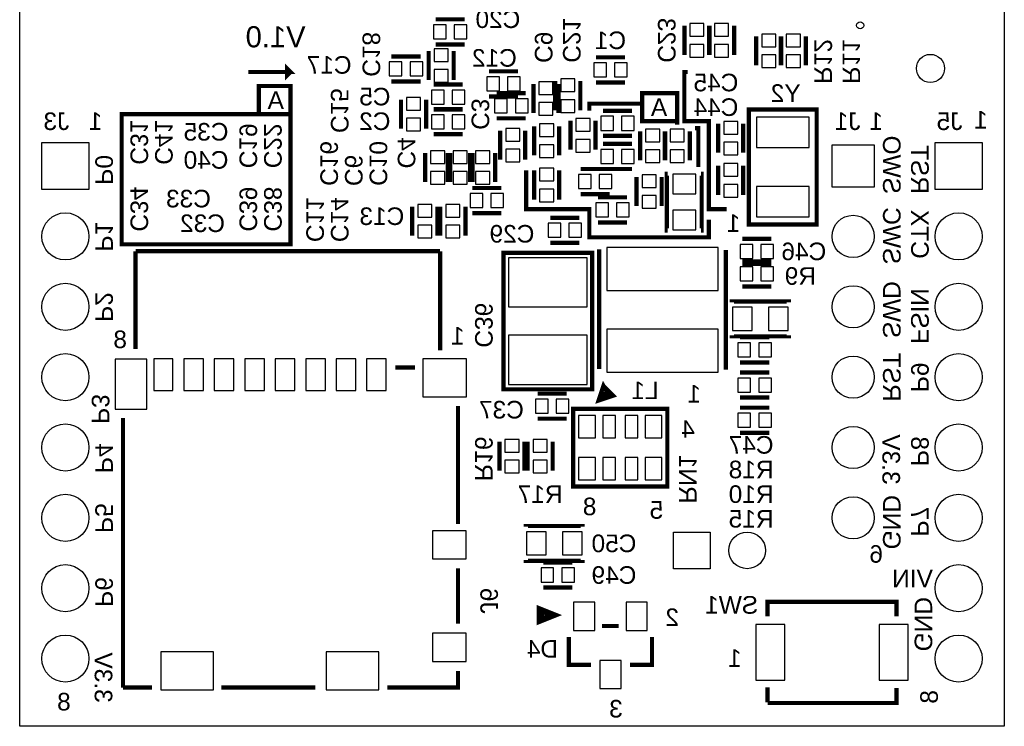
# Model space of a CAD drawing. Extents: x -59 to 351, y -56 to 231.
# Tile 12 of 34: x 0 to 36, y 0 to 26. Entities that reach past the tile are written whole.
import ezdxf
from ezdxf.enums import TextEntityAlignment as Align

# ---------------------------------------------------------------- set-up
doc = ezdxf.new("R2010")
doc.units = 0
for name, color, linetype in [('BG_OUTLINE', 7, 'CONTINUOUS'), ('BG_SILKSCREEN_BOTTOM', 23, 'CONTINUOUS'), ('PG_SILKSCREEN_BOTTOM', 23, 'CONTINUOUS'), ('PIN_BOTTOM', 132, 'CONTINUOUS'), ('RD_SILKSCREEN_BOTTOM', 103, 'CONTINUOUS')]:
    doc.layers.add(name, color=color, linetype=linetype)

msp = doc.modelspace()

# ---------------------------------------------------------------- linework, layer by layer
at = {"layer": 'BG_OUTLINE'}
msp.add_lwpolyline([(0, 0), (0, 45.974), (35.56, 45.974), (35.56, 0), (0, 0)], dxfattribs=at)
at = {"layer": 'BG_SILKSCREEN_BOTTOM', "const_width": 0.1524}
for points in [[(8.255, 23.622), (9.779, 23.622), (9.652, 23.749), (9.652, 23.495), (9.779, 23.622)], [(24.13, 21.844), (24.003, 21.844), (24.003, 23.622), (24.13, 23.622)], [(9.779, 22.098), (9.779, 23.114), (8.636, 23.114), (8.636, 22.098)], [(23.749, 21.844), (23.749, 22.86), (22.479, 22.86), (22.479, 22.479)], [(20.574, 22.225), (20.574, 22.479), (22.479, 22.479), (22.479, 21.844), (23.749, 21.844), (23.749, 21.717)], [(9.398, 22.098), (3.683, 22.098), (3.683, 17.399), (9.779, 17.399), (9.779, 22.098), (9.398, 22.098)], [(25.527, 18.669), (24.892, 18.669), (24.892, 21.844), (24.13, 21.844)], [(24.384, 21.59), (24.511, 21.59), (24.511, 20.193)], [(24.892, 18.288), (24.892, 17.653), (20.574, 17.653), (20.574, 18.669), (18.288, 18.669), (18.288, 20.066)]]:
    msp.add_lwpolyline(points, dxfattribs=at)
at = {"layer": 'PG_SILKSCREEN_BOTTOM'}
for points, const_width in [([(16.069793, 25.522809), (15.019807, 25.522809)], 0.1524), ([(24.007191, 24.240007), (24.007191, 25.289993)], 0.1524), ([(24.896191, 24.240007), (24.896191, 25.289993)], 0.1524), ([(24.913209, 24.240007), (24.913209, 25.289993)], 0.1524), ([(25.802209, 24.240007), (25.802209, 25.289993)], 0.1524), ([(26.597991, 24.908993), (26.597991, 23.859007)], 0.1524), ([(27.486991, 24.908993), (27.486991, 23.859007)], 0.1524), ([(27.504009, 24.908993), (27.504009, 23.859007)], 0.1524), ([(28.393009, 24.908993), (28.393009, 23.859007)], 0.1524), ([(16.069793, 24.616791), (15.019807, 24.616791)], 0.1524), ([(14.477009, 24.184026), (13.427024, 24.184026)], 0.1524), ([(14.769008, 23.333024), (14.769008, 24.383009)], 0.1524), ([(15.675026, 23.333024), (15.675026, 24.383009)], 0.1524), ([(20.811007, 24.151209), (21.860993, 24.151209)], 0.1524), ([(16.950207, 23.643209), (18.000193, 23.643209)], 0.1524), ([(14.477009, 23.278008), (13.427024, 23.278008)], 0.1524), ([(16.001009, 23.168026), (14.951024, 23.168026)], 0.1524), ([(18.553608, 23.189209), (18.553608, 22.139224)], 0.1524), ([(19.341008, 23.290809), (19.341008, 22.240824)], 0.1524), ([(19.459626, 23.189209), (19.459626, 22.139224)], 0.1524), ([(20.247026, 23.290809), (20.247026, 22.240824)], 0.1524), ([(20.811007, 23.245191), (21.860993, 23.245191)], 0.1524), ([(16.950207, 22.737191), (18.000193, 22.737191)], 0.1524), ([(17.229607, 22.855809), (18.279593, 22.855809)], 0.1524), ([(13.770991, 21.573007), (13.770991, 22.622993)], 0.1524), ([(14.677009, 21.573007), (14.677009, 22.622993)], 0.1524), ([(16.001009, 22.279026), (14.951024, 22.279026)], 0.1524), ([(16.001009, 22.262008), (14.951024, 22.262008)], 0.1524), ([(22.114993, 22.220809), (21.065007, 22.220809)], 0.1524), ([(27.858491, 18.117998), (28.783509, 18.117998), (28.783509, 22.268002), (26.333501, 22.268002), (26.333501, 18.117998), (27.858491, 18.117998)], 0.151994), ([(17.229607, 21.949791), (18.279593, 21.949791)], 0.1524), ([(18.579008, 20.615224), (18.579008, 21.665209)], 0.1524), ([(19.485026, 20.615224), (19.485026, 21.665209)], 0.1524), ([(19.892391, 20.811007), (19.892391, 21.860993)], 0.1524), ([(20.798409, 20.811007), (20.798409, 21.860993)], 0.1524), ([(25.226391, 20.709407), (25.226391, 21.759393)], 0.1524), ([(26.132409, 20.709407), (26.132409, 21.759393)], 0.1524), ([(16.001009, 21.373008), (14.951024, 21.373008)], 0.1524), ([(17.352391, 20.455407), (17.352391, 21.505393)], 0.1524), ([(18.258409, 20.455407), (18.258409, 21.505393)], 0.1524), ([(22.114993, 21.314791), (21.065007, 21.314791)], 0.1524), ([(22.406991, 21.479993), (22.406991, 20.430007)], 0.1524), ([(23.295991, 21.479993), (23.295991, 20.430007)], 0.1524), ([(23.313009, 21.479993), (23.313009, 20.430007)], 0.1524), ([(24.202009, 21.479993), (24.202009, 20.430007)], 0.1524), ([(21.065007, 21.027009), (22.114993, 21.027009)], 0.1524), ([(14.642008, 20.700009), (14.642008, 19.650024)], 0.1524), ([(15.454808, 20.700009), (15.454808, 19.650024)], 0.1524), ([(15.548026, 20.700009), (15.548026, 19.650024)], 0.1524), ([(16.267608, 20.700009), (16.267608, 19.650024)], 0.1524), ([(16.360826, 20.700009), (16.360826, 19.650024)], 0.1524), ([(17.173626, 20.700009), (17.173626, 19.650024)], 0.1524), ([(25.226391, 20.235393), (25.226391, 19.185407)], 0.1524), ([(26.132409, 20.235393), (26.132409, 19.185407)], 0.1524), ([(18.579008, 20.065009), (18.579008, 19.015024)], 0.1524), ([(19.485026, 20.065009), (19.485026, 19.015024)], 0.1524), ([(20.259624, 20.120026), (21.309609, 20.120026)], 0.1524), ([(21.065007, 20.120991), (22.114993, 20.120991)], 0.1524), ([(23.405008, 17.895011), (23.37501, 17.895011), (23.37501, 19.950989), (23.405008, 19.950989)], 0.1524), ([(24.600992, 17.895011), (24.63099, 17.895011), (24.63099, 19.950989), (24.600992, 19.950989)], 0.1524), ([(22.279991, 18.779007), (22.279991, 19.828993)], 0.1524), ([(23.186009, 18.779007), (23.186009, 19.828993)], 0.1524), ([(17.398009, 19.434226), (16.348024, 19.434226)], 0.1524), ([(20.259624, 19.214008), (21.309609, 19.214008)], 0.1524), ([(20.887207, 19.096609), (21.937193, 19.096609)], 0.1524), ([(14.177391, 17.712207), (14.177391, 18.762193)], 0.1524), ([(15.083409, 17.712207), (15.083409, 18.762193)], 0.1524), ([(15.193391, 17.712207), (15.193391, 18.762193)], 0.1524), ([(16.099409, 17.712207), (16.099409, 18.762193)], 0.1524), ([(17.398009, 18.528208), (16.348024, 18.528208)], 0.1524), ([(20.209993, 18.360009), (19.160007, 18.360009)], 0.1524), ([(20.887207, 18.190591), (21.937193, 18.190591)], 0.1524), ([(20.209993, 17.453991), (19.160007, 17.453991)], 0.1524), ([(26.094207, 17.598009), (27.144193, 17.598009)], 0.1524), ([(4.184015, 17.149978), (15.184018, 17.149978)], 0.1524), ([(4.184015, 17.149978), (4.184015, 13.619099)], 0.1524), ([(15.184018, 17.149978), (15.184018, 13.570483)], 0.1524), ([(17.4752, 12.1666), (17.4752, 17.0942), (20.6756, 17.0942), (20.6756, 12.1666), (17.4752, 12.1666)], 0.1524), ([(20.9296, 12.9032), (20.9296, 17.2212)], 0.1524), ([(25.5016, 12.8778), (25.5016, 17.1958)], 0.1524), ([(26.094207, 16.785209), (27.144193, 16.785209)], 0.1524), ([(26.094207, 16.691991), (27.144193, 16.691991)], 0.1524), ([(26.094207, 15.879191), (27.144193, 15.879191)], 0.1524), ([(25.718211, 15.304592), (25.718211, 15.33459), (27.774189, 15.33459), (27.774189, 15.304592)], 0.1524), ([(25.718211, 14.108608), (25.718211, 14.07861), (27.774189, 14.07861), (27.774189, 14.108608)], 0.1524), ([(27.067993, 14.042009), (26.018007, 14.042009)], 0.1524), ([(27.067993, 13.135991), (26.018007, 13.135991)], 0.1524), ([(14.279905, 12.949987), (13.562914, 12.949987)], 0.1524), ([(26.018007, 12.772009), (27.067993, 12.772009)], 0.1524), ([(21.082025, 12.291543), (21.435568, 11.938), (20.905241, 11.761216), (21.082025, 12.291543), (21.258809, 11.973357), (21.046669, 11.902643), (21.082025, 12.079427)], 0.1524), ([(19.752793, 12.010009), (18.702807, 12.010009)], 0.1524), ([(26.018007, 11.865991), (27.067993, 11.865991)], 0.1524), ([(15.829001, 7.299985), (15.829001, 11.56528)], 0.1524), ([(19.991603, 8.658403), (23.391597, 8.658403), (23.391597, 11.458397), (19.991603, 11.458397), (19.991603, 8.658403)], 0.1524), ([(27.067993, 11.502009), (26.018007, 11.502009)], 0.1524), ([(3.728999, 1.399997), (3.728999, 11.127791)], 0.1524), ([(19.752793, 11.103991), (18.702807, 11.103991)], 0.1524), ([(27.067993, 10.595991), (26.018007, 10.595991)], 0.1524), ([(17.326991, 10.278593), (17.326991, 9.228607)], 0.1524), ([(18.233009, 10.278593), (18.233009, 9.228607)], 0.1524), ([(18.342991, 10.278593), (18.342991, 9.228607)], 0.1524), ([(19.249009, 10.278593), (19.249009, 9.228607)], 0.1524), ([(20.331989, 7.201992), (20.331989, 7.23199), (18.276011, 7.23199), (18.276011, 7.201992)], 0.1524), ([(20.331989, 6.006008), (20.331989, 5.97601), (18.276011, 5.97601), (18.276011, 6.006008)], 0.1524), ([(15.829001, 5.699989), (15.829001, 3.699993)], 0.1524), ([(19.955993, 5.914009), (18.906007, 5.914009)], 0.1524), ([(19.955993, 5.007991), (18.906007, 5.007991)], 0.1524), ([(19.383502, 4.014495), (18.748502, 3.760495), (18.748502, 4.268495), (19.383502, 4.014495)], 0.1524), ([(19.256502, 4.014495), (18.875502, 3.887495), (18.875502, 4.141495), (19.256502, 4.014495)], 0.2032), ([(31.66491, 3.972611), (31.66491, 4.494809), (27.00909, 4.494809), (27.00909, 3.968191)], 0.1524), ([(21.036001, 3.620999), (21.635999, 3.620999)], 0.1524), ([(20.636001, 2.221001), (19.836003, 2.221001), (19.836003, 3.220999)], 0.1524), ([(22.835997, 3.220999), (22.835997, 2.221001), (22.035999, 2.221001)], 0.1524), ([(15.829001, 1.999996), (15.829001, 1.399997), (13.279018, 1.399997)], 0.1524), ([(4.77901, 1.399997), (3.728999, 1.399997)], 0.1524), ([(10.678998, 1.399997), (7.279005, 1.399997)], 0.1524), ([(27.00909, 1.408201), (27.00909, 0.864108)], 0.1524), ([(27.00909, 0.839191), (31.66491, 0.839191), (31.66491, 1.386789)], 0.1524)]:
    msp.add_lwpolyline(points, dxfattribs=dict(at, const_width=const_width))
at = {"layer": 'PIN_BOTTOM'}
for points in [[(15.398394, 24.8158), (15.398394, 25.3238), (14.941194, 25.3238), (14.941194, 24.8158)], [(16.148406, 24.8158), (16.148406, 25.3238), (15.691206, 25.3238), (15.691206, 24.8158)], [(24.2062, 24.911406), (24.7142, 24.911406), (24.7142, 25.368606), (24.2062, 25.368606)], [(25.0952, 24.911406), (25.6032, 24.911406), (25.6032, 25.368606), (25.0952, 25.368606)], [(27.305, 24.987606), (26.797, 24.987606), (26.797, 24.530406), (27.305, 24.530406)], [(28.194, 24.987606), (27.686, 24.987606), (27.686, 24.530406), (28.194, 24.530406)], [(24.2062, 24.161394), (24.7142, 24.161394), (24.7142, 24.618594), (24.2062, 24.618594)], [(25.0952, 24.161394), (25.6032, 24.161394), (25.6032, 24.618594), (25.0952, 24.618594)], [(14.968017, 24.004422), (15.476017, 24.004422), (15.476017, 24.461622), (14.968017, 24.461622)], [(27.305, 24.237594), (26.797, 24.237594), (26.797, 23.780394), (27.305, 23.780394)], [(28.194, 24.237594), (27.686, 24.237594), (27.686, 23.780394), (28.194, 23.780394)], [(13.805611, 23.477017), (13.805611, 23.985017), (13.348411, 23.985017), (13.348411, 23.477017)], [(14.555622, 23.477017), (14.555622, 23.985017), (14.098422, 23.985017), (14.098422, 23.477017)], [(20.732394, 23.9522), (20.732394, 23.4442), (21.189594, 23.4442), (21.189594, 23.9522)], [(21.482406, 23.9522), (21.482406, 23.4442), (21.939606, 23.4442), (21.939606, 23.9522)], [(14.968017, 23.254411), (15.476017, 23.254411), (15.476017, 23.711611), (14.968017, 23.711611)], [(16.871594, 23.4442), (16.871594, 22.9362), (17.328794, 22.9362), (17.328794, 23.4442)], [(17.621606, 23.4442), (17.621606, 22.9362), (18.078806, 22.9362), (18.078806, 23.4442)], [(19.260617, 23.267822), (18.752617, 23.267822), (18.752617, 22.810622), (19.260617, 22.810622)], [(20.048017, 23.369422), (19.540017, 23.369422), (19.540017, 22.912222), (20.048017, 22.912222)], [(15.329611, 22.461017), (15.329611, 22.969017), (14.872411, 22.969017), (14.872411, 22.461017)], [(16.079622, 22.461017), (16.079622, 22.969017), (15.622422, 22.969017), (15.622422, 22.461017)], [(13.97, 22.244406), (14.478, 22.244406), (14.478, 22.701606), (13.97, 22.701606)], [(17.150994, 22.6568), (17.150994, 22.1488), (17.608194, 22.1488), (17.608194, 22.6568)], [(17.901006, 22.6568), (17.901006, 22.1488), (18.358206, 22.1488), (18.358206, 22.6568)], [(19.260617, 22.517811), (18.752617, 22.517811), (18.752617, 22.060611), (19.260617, 22.060611)], [(20.048017, 22.619411), (19.540017, 22.619411), (19.540017, 22.162211), (20.048017, 22.162211)], [(15.329611, 21.572017), (15.329611, 22.080017), (14.872411, 22.080017), (14.872411, 21.572017)], [(16.079622, 21.572017), (16.079622, 22.080017), (15.622422, 22.080017), (15.622422, 21.572017)], [(13.97, 21.494394), (14.478, 21.494394), (14.478, 21.951594), (13.97, 21.951594)], [(18.778017, 21.286622), (19.286017, 21.286622), (19.286017, 21.743822), (18.778017, 21.743822)], [(20.0914, 21.482406), (20.5994, 21.482406), (20.5994, 21.939606), (20.0914, 21.939606)], [(21.443594, 21.5138), (21.443594, 22.0218), (20.986394, 22.0218), (20.986394, 21.5138)], [(22.193606, 21.5138), (22.193606, 22.0218), (21.736406, 22.0218), (21.736406, 21.5138)], [(25.4254, 21.380806), (25.9334, 21.380806), (25.9334, 21.838006), (25.4254, 21.838006)], [(26.605992, 20.89691), (28.510992, 20.89691), (28.510992, 21.98911), (26.605992, 21.98911)], [(17.5514, 21.126806), (18.0594, 21.126806), (18.0594, 21.584006), (17.5514, 21.584006)], [(23.114, 21.558606), (22.606, 21.558606), (22.606, 21.101406), (23.114, 21.101406)], [(24.003, 21.558606), (23.495, 21.558606), (23.495, 21.101406), (24.003, 21.101406)], [(0.799109, 19.374104), (0.799109, 21.075904), (2.500909, 21.075904), (2.500909, 19.374104)], [(18.778017, 20.536611), (19.286017, 20.536611), (19.286017, 20.993811), (18.778017, 20.993811)], [(20.0914, 20.732394), (20.5994, 20.732394), (20.5994, 21.189594), (20.0914, 21.189594)], [(25.4254, 20.630794), (25.9334, 20.630794), (25.9334, 21.087994), (25.4254, 21.087994)], [(29.337991, 19.463004), (29.337991, 20.987004), (30.861991, 20.987004), (30.861991, 19.463004)], [(33.059091, 19.374104), (33.059091, 21.075904), (34.760891, 21.075904), (34.760891, 19.374104)], [(15.349017, 20.778622), (14.841017, 20.778622), (14.841017, 20.321422), (15.349017, 20.321422)], [(16.161817, 20.778622), (15.653817, 20.778622), (15.653817, 20.321422), (16.161817, 20.321422)], [(16.974617, 20.778622), (16.466617, 20.778622), (16.466617, 20.321422), (16.974617, 20.321422)], [(17.5514, 20.376794), (18.0594, 20.376794), (18.0594, 20.833994), (17.5514, 20.833994)], [(20.986394, 20.828), (20.986394, 20.32), (21.443594, 20.32), (21.443594, 20.828)], [(21.736406, 20.828), (21.736406, 20.32), (22.193606, 20.32), (22.193606, 20.828)], [(23.114, 20.808594), (22.606, 20.808594), (22.606, 20.351394), (23.114, 20.351394)], [(24.003, 20.808594), (23.495, 20.808594), (23.495, 20.351394), (24.003, 20.351394)], [(25.9334, 20.314006), (25.4254, 20.314006), (25.4254, 19.856806), (25.9334, 19.856806)], [(15.349017, 20.028611), (14.841017, 20.028611), (14.841017, 19.571411), (15.349017, 19.571411)], [(16.161817, 20.028611), (15.653817, 20.028611), (15.653817, 19.571411), (16.161817, 19.571411)], [(16.974617, 20.028611), (16.466617, 20.028611), (16.466617, 19.571411), (16.974617, 19.571411)], [(19.286017, 20.143622), (18.778017, 20.143622), (18.778017, 19.686422), (19.286017, 19.686422)], [(20.181011, 19.921017), (20.181011, 19.413017), (20.638211, 19.413017), (20.638211, 19.921017)], [(20.931022, 19.921017), (20.931022, 19.413017), (21.388222, 19.413017), (21.388222, 19.921017)], [(23.5839, 19.217411), (24.4221, 19.217411), (24.4221, 19.928611), (23.5839, 19.928611)], [(22.479, 19.450406), (22.987, 19.450406), (22.987, 19.907606), (22.479, 19.907606)], [(25.9334, 19.563994), (25.4254, 19.563994), (25.4254, 19.106794), (25.9334, 19.106794)], [(16.726611, 18.727217), (16.726611, 19.235217), (16.269411, 19.235217), (16.269411, 18.727217)], [(17.476622, 18.727217), (17.476622, 19.235217), (17.019422, 19.235217), (17.019422, 18.727217)], [(19.286017, 19.393611), (18.778017, 19.393611), (18.778017, 18.936411), (19.286017, 18.936411)], [(26.605992, 18.39689), (28.510992, 18.39689), (28.510992, 19.48909), (26.605992, 19.48909)], [(20.808594, 18.8976), (20.808594, 18.3896), (21.265794, 18.3896), (21.265794, 18.8976)], [(21.558606, 18.8976), (21.558606, 18.3896), (22.015806, 18.3896), (22.015806, 18.8976)], [(22.479, 18.700394), (22.987, 18.700394), (22.987, 19.157594), (22.479, 19.157594)], [(14.3764, 18.383606), (14.8844, 18.383606), (14.8844, 18.840806), (14.3764, 18.840806)], [(15.3924, 18.383606), (15.9004, 18.383606), (15.9004, 18.840806), (15.3924, 18.840806)], [(23.5839, 17.917389), (24.4221, 17.917389), (24.4221, 18.628589), (23.5839, 18.628589)], [(19.538594, 17.653), (19.538594, 18.161), (19.081394, 18.161), (19.081394, 17.653)], [(20.288606, 17.653), (20.288606, 18.161), (19.831406, 18.161), (19.831406, 17.653)], [(14.3764, 17.633594), (14.8844, 17.633594), (14.8844, 18.090794), (14.3764, 18.090794)], [(15.3924, 17.633594), (15.9004, 17.633594), (15.9004, 18.090794), (15.3924, 18.090794)], [(21.209, 15.736799), (25.2222, 15.736799), (25.2222, 17.286199), (21.209, 17.286199)], [(26.015594, 17.399), (26.015594, 16.891), (26.472794, 16.891), (26.472794, 17.399)], [(26.765606, 17.399), (26.765606, 16.891), (27.222806, 16.891), (27.222806, 17.399)], [(17.653, 15.1384), (20.4978, 15.1384), (20.4978, 16.9164), (17.653, 16.9164)], [(26.015594, 16.5862), (26.015594, 16.0782), (26.472794, 16.0782), (26.472794, 16.5862)], [(26.765606, 16.5862), (26.765606, 16.0782), (27.222806, 16.0782), (27.222806, 16.5862)], [(25.740589, 15.1257), (25.740589, 14.2875), (26.451789, 14.2875), (26.451789, 15.1257)], [(27.040611, 15.1257), (27.040611, 14.2875), (27.751811, 14.2875), (27.751811, 15.1257)], [(21.209, 12.787401), (25.2222, 12.787401), (25.2222, 14.336801), (21.209, 14.336801)], [(17.653, 12.3444), (20.4978, 12.3444), (20.4978, 14.1224), (17.653, 14.1224)], [(26.396594, 13.335), (26.396594, 13.843), (25.939394, 13.843), (25.939394, 13.335)], [(27.146606, 13.335), (27.146606, 13.843), (26.689406, 13.843), (26.689406, 13.335)], [(3.452495, 13.251688), (3.452495, 11.448288), (4.595495, 11.448288), (4.595495, 13.251688)], [(4.841088, 13.2715), (4.841088, 12.1285), (5.526888, 12.1285), (5.526888, 13.2715)], [(5.928411, 13.2715), (5.928411, 12.1285), (6.639611, 12.1285), (6.639611, 13.2715)], [(7.028409, 13.2715), (7.028409, 12.1285), (7.739609, 12.1285), (7.739609, 13.2715)], [(8.128406, 13.2715), (8.128406, 12.1285), (8.839606, 12.1285), (8.839606, 13.2715)], [(9.228404, 13.2715), (9.228404, 12.1285), (9.939604, 12.1285), (9.939604, 13.2715)], [(10.328402, 13.2715), (10.328402, 12.1285), (11.039602, 12.1285), (11.039602, 13.2715)], [(11.4284, 13.2715), (11.4284, 12.1285), (12.1396, 12.1285), (12.1396, 13.2715)], [(12.528398, 13.2715), (12.528398, 12.1285), (13.239598, 12.1285), (13.239598, 13.2715)], [(14.556588, 13.260807), (14.556588, 11.889207), (16.131388, 11.889207), (16.131388, 13.260807)], [(25.939394, 12.573), (25.939394, 12.065), (26.396594, 12.065), (26.396594, 12.573)], [(26.689406, 12.573), (26.689406, 12.065), (27.146606, 12.065), (27.146606, 12.573)], [(19.081394, 11.303), (19.081394, 11.811), (18.624194, 11.811), (18.624194, 11.303)], [(19.831406, 11.303), (19.831406, 11.811), (19.374206, 11.811), (19.374206, 11.303)], [(20.186802, 11.224793), (20.186802, 10.411993), (20.796402, 10.411993), (20.796402, 11.224793)], [(21.063001, 11.224793), (21.063001, 10.411993), (21.520201, 10.411993), (21.520201, 11.224793)], [(21.862999, 11.224793), (21.862999, 10.411993), (22.320199, 10.411993), (22.320199, 11.224793)], [(22.586798, 11.224793), (22.586798, 10.411993), (23.196398, 10.411993), (23.196398, 11.224793)], [(26.396594, 10.795), (26.396594, 11.303), (25.939394, 11.303), (25.939394, 10.795)], [(27.146606, 10.795), (27.146606, 11.303), (26.689406, 11.303), (26.689406, 10.795)], [(18.034, 10.357206), (17.526, 10.357206), (17.526, 9.900006), (18.034, 9.900006)], [(19.05, 10.357206), (18.542, 10.357206), (18.542, 9.900006), (19.05, 9.900006)], [(18.034, 9.607194), (17.526, 9.607194), (17.526, 9.149994), (18.034, 9.149994)], [(19.05, 9.607194), (18.542, 9.607194), (18.542, 9.149994), (19.05, 9.149994)], [(20.186802, 9.704807), (20.186802, 8.892007), (20.796402, 8.892007), (20.796402, 9.704807)], [(21.063001, 9.704807), (21.063001, 8.892007), (21.520201, 8.892007), (21.520201, 9.704807)], [(21.862999, 9.704807), (21.862999, 8.892007), (22.320199, 8.892007), (22.320199, 9.704807)], [(22.586798, 9.704807), (22.586798, 8.892007), (23.196398, 8.892007), (23.196398, 9.704807)], [(14.909394, 7.058), (14.909394, 6.042), (16.128594, 6.042), (16.128594, 7.058)], [(19.009589, 6.1849), (19.009589, 7.0231), (18.298389, 7.0231), (18.298389, 6.1849)], [(20.309611, 6.1849), (20.309611, 7.0231), (19.598411, 7.0231), (19.598411, 6.1849)], [(23.612602, 5.6896), (23.612602, 7.0104), (24.933402, 7.0104), (24.933402, 5.6896)], [(19.284594, 5.207), (19.284594, 5.715), (18.827394, 5.715), (18.827394, 5.207)], [(20.034606, 5.207), (20.034606, 5.715), (19.577406, 5.715), (19.577406, 5.207)], [(20.004989, 4.479011), (20.004989, 3.463011), (20.766989, 3.463011), (20.766989, 4.479011)], [(21.905011, 4.479011), (21.905011, 3.463011), (22.667011, 3.463011), (22.667011, 4.479011)], [(26.591311, 3.6703), (26.591311, 1.6637), (27.632711, 1.6637), (27.632711, 3.6703)], [(31.041289, 3.6703), (31.041289, 1.6637), (32.082689, 1.6637), (32.082689, 3.6703)], [(14.909394, 3.358007), (14.909394, 2.342007), (16.128594, 2.342007), (16.128594, 3.358007)], [(5.09651, 2.685796), (5.09651, 1.314196), (7.00151, 1.314196), (7.00151, 2.685796)], [(11.066501, 2.685796), (11.066501, 1.314196), (12.971501, 1.314196), (12.971501, 2.685796)], [(20.955, 2.378989), (20.955, 1.362989), (21.717, 1.362989), (21.717, 2.378989)]]:
    msp.add_lwpolyline(points, close=True, dxfattribs=at)
for centre, radius in [((30.3546, 25.305004), 0.127), ((32.893, 23.749), 0.508), ((1.650009, 17.685004), 0.8509), ((33.909991, 17.685004), 0.8509), ((30.099991, 17.685004), 0.762), ((1.650009, 15.145004), 0.8509), ((30.099991, 15.145004), 0.762), ((33.909991, 15.145004), 0.8509), ((1.650009, 12.605004), 0.8509), ((30.099991, 12.605004), 0.762), ((33.909991, 12.605004), 0.8509), ((1.650009, 10.065004), 0.8509), ((30.099991, 10.065004), 0.762), ((33.909991, 10.065004), 0.8509), ((1.650009, 7.525004), 0.8509), ((30.099991, 7.525004), 0.762), ((33.909991, 7.525004), 0.8509), ((26.272998, 6.35), 0.6604), ((1.650009, 4.985004), 0.8509), ((33.909991, 4.985004), 0.8509), ((1.650009, 2.445004), 0.8509), ((33.909991, 2.445004), 0.8509)]:
    msp.add_circle(centre, radius, dxfattribs=at)

# ---------------------------------------------------------------- texts
at = {"layer": 'BG_SILKSCREEN_BOTTOM', "text_generation_flag": 2}
for s, height, width, p in [('V1.0', 0.762, 1.033333, (10.3251, 24.511)), ('VIN', 0.635, 1.04, (32.9819, 5.0165))]:
    msp.add_text(s, height=height, dxfattribs=dict(at, width=width)).set_placement(p)
at = {"layer": 'BG_SILKSCREEN_BOTTOM', "width": 1.04}
for p in [(8.9535, 22.2885), (22.7965, 22.0345)]:
    msp.add_text('A', height=0.635, dxfattribs=at).set_placement(p)
at = {"layer": 'BG_SILKSCREEN_BOTTOM', "text_generation_flag": 2, "width": 1.04}
for s, p in [('SWO', (31.1785, 19.2151)), ('RST', (32.1945, 19.2151)), ('P0', (2.7305, 19.5453)), ('SWC', (31.1785, 16.6751)), ('CTX', (32.1945, 16.8783)), ('P1', (2.7305, 17.1323)), ('SWD', (31.1785, 14.0081)), ('FSIN', (32.1945, 13.8049)), ('P2', (2.7305, 14.5923)), ('RST', (31.1785, 11.7221)), ('P9', (32.1945, 12.0523)), ('P3', (2.6035, 10.9093)), ('3.3V', (31.157342, 8.7249)), ('P8', (32.1945, 9.3853)), ('P4', (2.7305, 9.1313)), ('GND', (31.1785, 6.3881)), ('P5', (2.7305, 6.9723)), ('P7', (32.1945, 6.8453)), ('P6', (2.7305, 4.3053)), ('GND', (32.3215, 2.7051)), ('3.3V', (2.709316, 0.8509))]:
    msp.add_text(s, height=0.635, rotation=270, dxfattribs=at).set_placement(p)
at = {"layer": 'PG_SILKSCREEN_BOTTOM', "text_generation_flag": 2, "width": 1.04}
for s, p in [('1', (2.9845, 21.5265)), ('1', (31.1785, 21.5265)), ('1', (34.9631, 21.5773)), ('8', (3.8735, 13.6525)), ('1', (16.0655, 13.7795)), ('4', (24.384, 10.414)), ('8', (20.828, 7.62)), ('5', (23.241, 7.493)), ('6', (31.1785, 5.9055)), ('2', (23.8125, 3.6195)), ('1', (26.0731, 2.1463)), ('8', (1.8415, 0.5715)), ('3', (21.7805, 0.3175))]:
    msp.add_text(s, height=0.635, dxfattribs=at).set_placement(p)
for p in [(25.781, 17.8435), (24.3586, 11.684)]:
    msp.add_text('1', height=0.635, dxfattribs=at).set_placement(p, align=Align.CENTER)
msp.add_text('8', height=0.635, rotation=90, dxfattribs=at).set_placement((33.1597, 1.3081))
at = {"layer": 'RD_SILKSCREEN_BOTTOM', "text_generation_flag": 2, "width": 1.04}
for s, p in [('C20', (17.272, 25.2095)), ('C1', (21.336, 24.4475)), ('C17', (11.176, 23.5585)), ('C12', (17.145, 23.8125)), ('C45', (25.146, 22.9235)), ('C5', (12.827, 22.4155)), ('C44', (25.146, 22.0345)), ('C2', (12.827, 21.5265)), ('C35', (6.731, 21.1455)), ('C40', (6.731, 20.1295)), ('C33', (6.096, 18.7325)), ('C13', (13.081, 18.0975)), ('C32', (6.604, 17.8435)), ('C29', (17.78, 17.4625)), ('C46', (28.321, 16.8275)), ('R9', (28.194, 15.9385)), ('L1', (22.5806, 11.811)), ('C37', (17.399, 11.1125)), ('C47', (26.416, 9.8425)), ('R18', (26.416, 8.9535)), ('R17', (18.796, 8.0645)), ('R10', (26.416, 8.0645)), ('R15', (26.416, 7.1755)), ('C50', (21.463, 6.2865)), ('C49', (21.463, 5.1435))]:
    msp.add_text(s, height=0.635, dxfattribs=at).set_placement(p, align=Align.CENTER)
for s, p in [('C21', (19.6215, 24.765)), ('C23', (23.0505, 24.765)), ('C18', (12.3825, 24.257)), ('C9', (18.6055, 24.511)), ('R12', (28.702, 24.003)), ('R11', (29.718, 24.003)), ('C15', (11.2395, 22.225)), ('C3', (16.3195, 22.098)), ('C31', (4.0005, 21.082)), ('C41', (4.8895, 21.082)), ('C19', (7.9375, 20.955)), ('C22', (8.8265, 20.955)), ('C16', (10.8585, 20.32)), ('C10', (12.6365, 20.32)), ('C4', (13.6525, 20.701)), ('C6', (11.7475, 20.066)), ('C34', (4.0005, 18.669)), ('C39', (7.9375, 18.669)), ('C38', (8.8265, 18.669)), ('C11', (10.3505, 18.288)), ('C14', (11.2395, 18.288)), ('C36', (16.4465, 14.478)), ('R16', (16.4465, 9.652))]:
    msp.add_text(s, height=0.635, rotation=270, dxfattribs=at).set_placement(p, align=Align.CENTER)
for s, p in [('Y2', (28.2067, 22.5425)), ('J3', (1.7907, 21.5265)), ('J1', (30.3657, 21.5265)), ('J5', (34.0487, 21.5265)), ('SW1', (26.670254, 4.064)), ('D4', (19.4437, 2.4765))]:
    msp.add_text(s, height=0.635, dxfattribs=at).set_placement(p)
for s, p in [('RN1', (23.8125, 8.0391)), ('J6', (16.637, 4.063873))]:
    msp.add_text(s, height=0.635, rotation=270, dxfattribs=at).set_placement(p)

doc.saveas('drawing.dxf')
